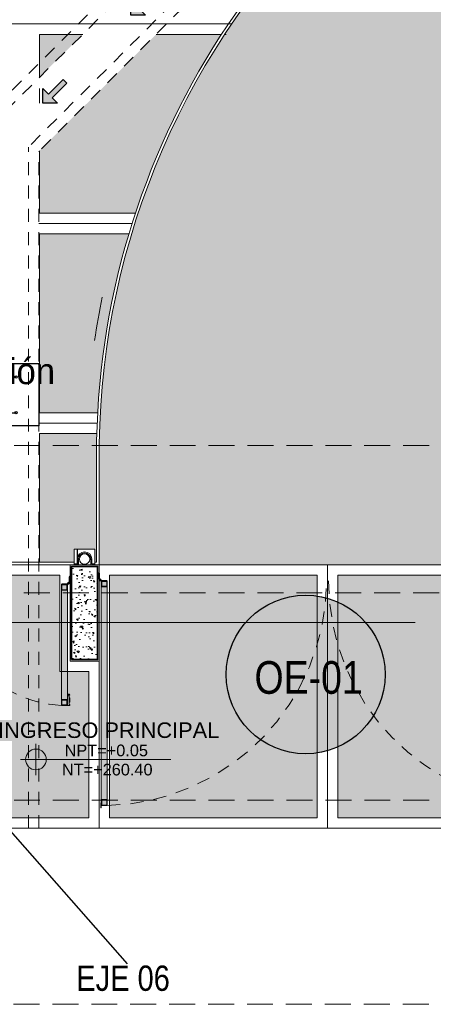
# Model space of a CAD drawing. Header units: millimetres. Extents: x -8931983 to 9630244, y 4 to 18563053.
# Tile 13 of 256: x 349129.62 to 349133.6, y 9281916.14 to 9281925.64. Entities that reach past the tile are written whole.
import ezdxf

# ---------------------------------------------------------------- set-up
doc = ezdxf.new("R2010")
doc.units = ezdxf.units.MM
for name, pattern in [('01 nivel$0$HIDDEN2', [0.1875, 0.125, -0.0625]), ('DASHED2', [0.375, 0.25, -0.125]), ('HIDDEN2', [0.1875, 0.125, -0.0625]), ('RAYITAS', [0.375, 0.25, -0.125])]:
    doc.linetypes.add(name, pattern=pattern)
for name, color, linetype, lineweight in [('.', 7, 'Continuous', 0), ('0_ CUNETAS', 151, 'Continuous', 5), ('0_COLUMNAS', 6, 'Continuous', 25), ('0_COTAS 1', 1, 'Continuous', 5), ('0_MUROS 2 BAJOS', 150, 'Continuous', 9), ('0_PROYECCIONES 1', 1, 'DASHED2', 0), ('0_TARRAJEO', 32, 'Continuous', 0), ('0_VANOS', 30, 'Continuous', 9), ('0_VEREDAS', 70, 'Continuous', 5), ('13.-ALE_PRESENTACION', 7, 'Continuous', 0), ('A-AREA-IDEN', 7, 'Continuous', 5), ('COLUMNAS', 3, 'Continuous', 35), ('CUNETAS', 5, 'Continuous', 0), ('G-ANNO-DIMS', 7, 'Continuous', 5), ('LROTULOS', 7, 'Continuous', 5), ('vereda', 254, 'Continuous', 5)]:
    doc.layers.add(name, color=color, linetype=linetype, lineweight=lineweight)
for name, color, linetype, lineweight, true_color in [('0_COLUMNA ACHURADO', 250, 'Continuous', 0, 0x363636), ('0_PISOS', 252, 'Continuous', 0, 0x8a8a8a), ('PISO Cemento pulido', 254, 'Continuous', 5, 0xd1d1d1), ('tuberia des. fluvial ftt', 169, 'Continuous', 0, 0x232d53)]:
    doc.layers.add(name, color=color, linetype=linetype, lineweight=lineweight, true_color=true_color)
doc.layers.add('OBSERVACIONES_PRONIED', color=2, linetype='Continuous')
doc.styles.add('AG FB', font='AGENCYR.TTF', dxfattribs={"height": 0.3})
doc.styles.add('Arial_1', font='arial.ttf', dxfattribs={"height": 0.15})
doc.styles.add('Cota B', font='swissck.ttf')
pattern_1 = [(315, (2450.0967115, 785.5794404), (0.0026516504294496, 0.0026516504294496), []), (315, (2450.0967115, 785.5776726), (0.0026516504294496, 0.0026516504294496), [])]
pattern_2 = [(135, (2405.6815177, 771.347768), (-0.0031251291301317, -0.0031251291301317), []), (135, (2405.6815177, 771.3498513), (-0.0031251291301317, -0.0031251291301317), [])]
pattern_3 = [(45, (2438.100076, 833.7652296), (-0.0031251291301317, 0.0031251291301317), []), (45, (2438.1021596, 833.7652296), (-0.0031251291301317, 0.0031251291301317), [])]
pattern_4 = [(45, (2438.107822, 833.04332), (-0.0031251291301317, 0.0031251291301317), []), (45, (2438.1099054, 833.04332), (-0.0031251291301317, 0.0031251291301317), [])]
pattern_5 = [(0, (0, 0), (0, 6.985), [5.08, -1.905]), (90, (0, 0), (-6.985, 4e-16), [5.08, -1.905])]

# ---------------------------------------------------------------- blocks, each defined once
blk = doc.blocks.new('*U3863')
at = {"layer": '.', "lineweight": 30}
h = blk.add_hatch(color=1, dxfattribs=at)
h.dxf.hatch_style = 1
h.paths.add_polyline_path([(-0.025, -0.05), (-0.1, -0.05), (0, -0.15), (0.1, -0.05), (0.025, -0.05), (0.025, 0.15), (-0.025, 0.15)])
at = {"layer": '0_ CUNETAS', "color": 1, "lineweight": 30}
blk.add_lwpolyline([(-0.1, -0.05), (-0.025, -0.05), (-0.025, 0.15), (0.025, 0.15), (0.025, -0.05), (0.1, -0.05), (0, -0.15)], close=True, dxfattribs=at)
blk = doc.blocks.new('*U3862')
at = {"layer": '0_ CUNETAS', "color": 0, "linetype": 'ByBlock', "lineweight": -2, "transparency": 16777216}
for p in [(0, 4.8), (0, 3.6), (0, 2.4), (0, 1.2), (0, 0)]:
    blk.add_blockref('*U3863', p, dxfattribs=at)
blk = doc.blocks.new('TAPA INSPECCION')
at = {"color": 5, "lineweight": 30}
for p, q in [((0.2412, -0.13, 206.75), (0.3785, -0.13, 206.75)), ((0.2412, -0.4738, 206.75), (0.3785, -0.4738, 206.75))]:
    blk.add_line(p, q, dxfattribs=at)
blk.add_lwpolyline([(0, 0), (0.6, 0), (0.6, -0.6), (0, -0.6)], close=True, dxfattribs=at)
for centre in [(0.2412, -0.13, 206.75), (0.3785, -0.13, 206.75), (0.2412, -0.4738, 206.75), (0.3785, -0.4738, 206.75)]:
    blk.add_circle(centre, 0.0116, dxfattribs=at)
blk = doc.blocks.new('red drenaje')
at = {"layer": '0_ CUNETAS', "linetype": '01 nivel$0$HIDDEN2', "lineweight": 0}
for p, q in [((-17.58, 10.8674), (-21.8298, 6.6177)), ((-17.48, 10.826), (-21.7298, 6.5763)), ((-17.08, 10.6603), (-21.3298, 6.4106)), ((-16.98, 10.6189), (-21.2298, 6.3691)), ((-21.3298, -0.16), (-21.3298, 6.4106)), ((-21.2298, -0.16), (-21.2298, 6.3691)), ((-21.2299, -0.16), (-21.8296, -0.16))]:
    blk.add_line(p, q, dxfattribs=at)
at = {"color": 1, "lineweight": 0}
blk.add_blockref('TAPA INSPECCION', (-21.8298, 4.3214), dxfattribs=at)
at = {"layer": '0_ CUNETAS', "lineweight": 0, "rotation": 315.0000000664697}
blk.add_blockref('*U3862', (-21.0855, 6.9396, 684.9178), dxfattribs=at)
at = {"layer": 'LROTULOS', "lineweight": 25, "style": 'AG FB'}
blk.add_text('Tapa de Inspección', height=0.25, dxfattribs=at).set_placement((-23.9917, 4.1229))
blk = doc.blocks.new('PT.01')
at = {"true_color": 0xffffff}
h = blk.add_hatch(color=7, dxfattribs=at)
h.dxf.hatch_style = 1
h.paths.add_polyline_path([(332487.9594, 9290528.7755), (332487.9014, 9290528.7755), (332487.9014, 9290530.9435), (332487.9594, 9290530.9435)])
h = blk.add_hatch(color=7, dxfattribs=at)
h.dxf.hatch_style = 1
h.paths.add_polyline_path([(332492.2594, 9290528.7755), (332492.2014, 9290528.7755), (332492.2014, 9290530.9435), (332492.2594, 9290530.9435)])
at = {"layer": '0_VANOS'}
h = blk.add_hatch(dxfattribs=at)
h.set_pattern_fill('ANSI32', color=256, scale=0.01, angle=-90, style=0)
h.set_pattern_definition(pattern_1)
h.paths.add_polyline_path([(332487.8966, 9290530.9655), (332487.8999, 9290530.9655), (332487.8999, 9290530.9155), (332487.8966, 9290530.9155)])
h = blk.add_hatch(dxfattribs=at)
h.set_pattern_fill('ANSI32', color=256, scale=0.01, angle=-90, style=0)
h.set_pattern_definition(pattern_1)
h.paths.add_polyline_path([(332492.2642, 9290530.9655), (332492.2609, 9290530.9655), (332492.2609, 9290530.9155), (332492.2642, 9290530.9155)])
h = blk.add_hatch(dxfattribs=at)
h.set_pattern_fill('ANSI32', color=256, scale=0.000464)
h.set_pattern_definition(pattern_4)
h.paths.add_polyline_path([(332487.9594, 9290530.8855), (332487.9594, 9290530.9435), (332487.9014, 9290530.9435), (332487.9014, 9290530.8855)])
h.paths.add_polyline_path([(332487.9536, 9290530.8913), (332487.9536, 9290530.9377), (332487.9072, 9290530.9377), (332487.9072, 9290530.8913)], flags=16)
h = blk.add_hatch(dxfattribs=at)
h.set_pattern_fill('ANSI32', color=256, scale=0.000464)
h.set_pattern_definition(pattern_4)
h.paths.add_polyline_path([(332492.2594, 9290530.8855), (332492.2594, 9290530.9435), (332492.2014, 9290530.9435), (332492.2014, 9290530.8855)])
h.paths.add_polyline_path([(332492.2536, 9290530.8913), (332492.2536, 9290530.9377), (332492.2072, 9290530.9377), (332492.2072, 9290530.8913)], flags=16)
h = blk.add_hatch(dxfattribs=at)
h.set_pattern_fill('ANSI32', color=256, scale=0.000464)
h.set_pattern_definition(pattern_3)
h.paths.add_polyline_path([(332487.9594, 9290528.7755), (332487.9594, 9290528.8335), (332487.9014, 9290528.8335), (332487.9014, 9290528.7755)])
h.paths.add_polyline_path([(332487.9536, 9290528.7813), (332487.9536, 9290528.8277), (332487.9072, 9290528.8277), (332487.9072, 9290528.7813)], flags=16)
h = blk.add_hatch(dxfattribs=at)
h.set_pattern_fill('ANSI32', color=256, scale=0.000464)
h.set_pattern_definition(pattern_3)
h.paths.add_polyline_path([(332492.2594, 9290528.7755), (332492.2594, 9290528.8335), (332492.2014, 9290528.8335), (332492.2014, 9290528.7755)])
h.paths.add_polyline_path([(332492.2536, 9290528.7813), (332492.2536, 9290528.8277), (332492.2072, 9290528.8277), (332492.2072, 9290528.7813)], flags=16)
h = blk.add_hatch(dxfattribs=at)
h.set_pattern_fill('ANSI32', color=256, scale=0.000464, angle=90)
h.set_pattern_definition(pattern_2)
h.paths.add_polyline_path([(332487.8804, 9290528.7545), (332487.8758, 9290528.7545), (332487.8758, 9290528.6965), (332487.8804, 9290528.6965)])
h = blk.add_hatch(dxfattribs=at)
h.set_pattern_fill('ANSI32', color=256, scale=0.000464, angle=90)
h.set_pattern_definition(pattern_2)
h.paths.add_polyline_path([(332492.2804, 9290528.7545), (332492.285, 9290528.7545), (332492.285, 9290528.6965), (332492.2804, 9290528.6965)])
for p, q in [((332487.9014, 9290530.9405), (332487.8999, 9290530.9405)), ((332487.8999, 9290530.9155), (332487.9014, 9290530.9128)), ((332487.9014, 9290528.8335), (332487.9014, 9290530.8855)), ((332487.9594, 9290528.8335), (332487.9594, 9290530.8855)), ((332492.2014, 9290528.8335), (332492.2014, 9290530.8855)), ((332492.2594, 9290530.9405), (332492.2609, 9290530.9405)), ((332492.2609, 9290530.9155), (332492.2594, 9290530.9128)), ((332492.2594, 9290528.8335), (332492.2594, 9290530.8855)), ((332487.8811, 9290528.7023), (332487.8811, 9290528.7657)), ((332487.9537, 9290528.7749), (332487.8903, 9290528.7749)), ((332487.9537, 9290528.772), (332487.897, 9290528.772)), ((332487.9594, 9290528.7755), (332487.902, 9290528.7755)), ((332487.9537, 9290528.7749), (332487.9537, 9290528.772)), ((332487.9594, 9290528.7813), (332487.9594, 9290528.7801)), ((332487.9594, 9290528.7801), (332487.9594, 9290528.7755)), ((332492.2014, 9290528.7813), (332492.2014, 9290528.7801)), ((332492.2014, 9290528.7801), (332492.2014, 9290528.7755)), ((332492.2014, 9290528.7755), (332492.2588, 9290528.7755)), ((332492.2071, 9290528.7749), (332492.2705, 9290528.7749)), ((332492.2071, 9290528.7749), (332492.2071, 9290528.772)), ((332492.2071, 9290528.772), (332492.2639, 9290528.772)), ((332492.2797, 9290528.7023), (332492.2797, 9290528.7657)), ((332487.8758, 9290528.6965), (332487.8758, 9290528.7545)), ((332487.8804, 9290528.7545), (332487.8758, 9290528.7545)), ((332487.8758, 9290528.6965), (332487.8804, 9290528.6965)), ((332487.8804, 9290528.6965), (332487.8804, 9290528.7545)), ((332487.884, 9290528.7023), (332487.8811, 9290528.7023)), ((332487.884, 9290528.7023), (332487.884, 9290528.759)), ((332492.2769, 9290528.7023), (332492.2769, 9290528.759)), ((332492.2769, 9290528.7023), (332492.2797, 9290528.7023)), ((332492.2804, 9290528.6965), (332492.2804, 9290528.7545)), ((332492.2804, 9290528.7545), (332492.285, 9290528.7545)), ((332492.285, 9290528.6965), (332492.2804, 9290528.6965)), ((332492.285, 9290528.6965), (332492.285, 9290528.7545))]:
    blk.add_line(p, q, dxfattribs=at)
at = {"layer": '0_VANOS', "ltscale": 0.4}
for p, q in [((332487.8903, 9290528.7772), (332487.8903, 9290528.7542)), ((332487.8903, 9290528.7542), (332487.8903, 9290528.7772)), ((332492.2705, 9290528.7772), (332492.2705, 9290528.7542)), ((332492.2705, 9290528.7542), (332492.2705, 9290528.7772))]:
    blk.add_line(p, q, dxfattribs=at)
at = {"layer": '0_VANOS'}
for points in [[(332487.8966, 9290530.9655), (332487.8999, 9290530.9655), (332487.8999, 9290530.9155), (332487.8966, 9290530.9155)], [(332492.2642, 9290530.9655), (332492.2609, 9290530.9655), (332492.2609, 9290530.9155), (332492.2642, 9290530.9155)], [(332487.9594, 9290530.8855), (332487.9594, 9290530.9435), (332487.9014, 9290530.9435), (332487.9014, 9290530.8855)], [(332487.9536, 9290530.8913), (332487.9536, 9290530.9377), (332487.9072, 9290530.9377), (332487.9072, 9290530.8913)], [(332492.2014, 9290530.8855), (332492.2014, 9290530.9435), (332492.2594, 9290530.9435), (332492.2594, 9290530.8855)], [(332492.2072, 9290530.8913), (332492.2072, 9290530.9377), (332492.2536, 9290530.9377), (332492.2536, 9290530.8913)], [(332487.9014, 9290528.7755), (332487.9014, 9290528.8335), (332487.9594, 9290528.8335), (332487.9594, 9290528.7755)], [(332487.9072, 9290528.7813), (332487.9072, 9290528.8277), (332487.9536, 9290528.8277), (332487.9536, 9290528.7813)], [(332492.2594, 9290528.7755), (332492.2594, 9290528.8335), (332492.2014, 9290528.8335), (332492.2014, 9290528.7755)], [(332492.2536, 9290528.7813), (332492.2536, 9290528.8277), (332492.2072, 9290528.8277), (332492.2072, 9290528.7813)]]:
    blk.add_lwpolyline(points, close=True, dxfattribs=at)
for points in [[(332487.9014, 9290528.7755), (332487.9014, 9290530.9545)], [(332492.2594, 9290528.7755), (332492.2594, 9290530.9545)]]:
    blk.add_lwpolyline(points, dxfattribs=at)
for centre, radius in [((332487.8903, 9290528.7657), 0.00918), ((332487.8903, 9290528.7657), 0.00459), ((332492.2705, 9290528.7657), 0.00918), ((332492.2705, 9290528.7657), 0.00459)]:
    blk.add_circle(centre, radius, dxfattribs=at)
at = {"layer": '0_VANOS', "color": 8, "linetype": 'RAYITAS', "ltscale": 0.5}
for centre, start, end in [((332487.9014, 9290528.7755), 0, 88.46754), ((332492.2594, 9290528.7755), 91.53246, 180)]:
    blk.add_arc(centre, 2.1688, start, end, dxfattribs=at)
blk = doc.blocks.new('rj02')
at = {"true_color": 0xffffff}
h = blk.add_hatch(color=7, dxfattribs=at)
h.dxf.hatch_style = 1
h.paths.add_polyline_path([(2457.4757, 786.3198), (2457.5337, 786.3198), (2457.5337, 787.4892), (2457.4757, 787.4892)])
at = {"layer": '0_VANOS'}
h = blk.add_hatch(dxfattribs=at)
h.set_pattern_fill('ANSI32', color=256, scale=0.000464, angle=180)
h.set_pattern_definition([(225, (2472.5365023, 740.003275), (0.00312512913, -0.00312512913), []), (225, (2472.534419, 740.003275), (0.00312512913, -0.00312512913), [])])
h.paths.add_polyline_path([(2457.5337, 787.4312), (2457.5337, 787.4892), (2457.4757, 787.4892), (2457.4757, 787.4312)])
h.paths.add_polyline_path([(2457.5279, 787.4834), (2457.5279, 787.437), (2457.4815, 787.437), (2457.4815, 787.4834)], flags=16)
h = blk.add_hatch(dxfattribs=at)
h.set_pattern_fill('ANSI32', color=256, scale=0.000464, angle=180)
h.set_pattern_definition([(225, (2472.544248, 738.8919374), (0.00312512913, -0.00312512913), []), (225, (2472.5421647, 738.8919374), (0.00312512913, -0.00312512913), [])])
h.paths.add_polyline_path([(2457.5337, 786.3198), (2457.5337, 786.3778), (2457.4757, 786.3778), (2457.4757, 786.3198)])
h.paths.add_polyline_path([(2457.5279, 786.372), (2457.5279, 786.3256), (2457.4815, 786.3256), (2457.4815, 786.372)], flags=16)
h = blk.add_hatch(dxfattribs=at)
h.set_pattern_fill('ANSI32', color=256, scale=0.000464, angle=270)
h.set_pattern_definition([(315, (0, -0.0042073), (0.00312512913, 0.00312512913), []), (315, (0, -0.0062908), (0.00312512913, 0.00312512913), [])])
h.paths.add_polyline_path([(2456.3591, 786.2976), (2456.3621, 786.2976), (2456.3621, 786.2396), (2456.4201, 786.2396), (2456.4201, 786.2366), (2456.3591, 786.2366)])
h = blk.add_hatch(dxfattribs=at)
h.set_pattern_fill('ANSI32', color=256, scale=0.000464, angle=270)
h.set_pattern_definition([(315, (2504.9628067, 801.309399), (0.00312512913, 0.00312512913), []), (315, (2504.9628067, 801.3073156), (0.00312512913, 0.00312512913), [])])
h.paths.add_polyline_path([(2457.5547, 786.2988), (2457.5593, 786.2988), (2457.5593, 786.2408), (2457.5547, 786.2408)])
for p, q in [((2457.5337, 787.4892), (2457.5566, 787.4892)), ((2457.552, 787.4892), (2457.552, 787.4926)), ((2457.552, 787.48), (2457.5566, 787.48)), ((2457.552, 787.48), (2457.552, 787.3948)), ((2457.5566, 787.4892), (2457.5566, 787.48)), ((2457.4757, 786.3778), (2457.4757, 787.4312)), ((2457.5337, 786.3778), (2457.5337, 787.4312)), ((2457.5337, 787.3948), (2457.552, 787.3948)), ((2457.552, 787.4593), (2457.5566, 787.456)), ((2457.552, 787.4134), (2457.5566, 787.4167)), ((2457.5566, 787.456), (2457.5566, 787.4167)), ((2456.3591, 786.3218), (2456.3621, 786.3218)), ((2456.3621, 786.2988), (2456.3621, 786.3218)), ((2457.4757, 786.3256), (2457.4757, 786.3244)), ((2457.4757, 786.3244), (2457.4757, 786.3198)), ((2457.4757, 786.3198), (2457.533, 786.3198)), ((2457.4814, 786.3191), (2457.5448, 786.3191)), ((2457.4814, 786.3191), (2457.4814, 786.3163)), ((2457.4814, 786.3163), (2457.5381, 786.3163)), ((2457.5511, 786.2465), (2457.5511, 786.3033)), ((2457.5511, 786.2465), (2457.554, 786.2465)), ((2457.554, 786.2465), (2457.554, 786.3099)), ((2457.5547, 786.2408), (2457.5547, 786.2988)), ((2457.5547, 786.2988), (2457.5593, 786.2988)), ((2457.5593, 786.2408), (2457.5593, 786.2988)), ((2457.5593, 786.2408), (2457.5547, 786.2408))]:
    blk.add_line(p, q, dxfattribs=at)
at = {"layer": '0_VANOS', "linetype": 'HIDDEN2', "ltscale": 0.002}
for p, q in [((2456.3093, 786.2927), (2456.3155, 786.2969)), ((2456.3265, 786.2671), (2456.3093, 786.2927)), ((2456.3265, 786.2671), (2456.3093, 786.2415)), ((2456.3155, 786.2373), (2456.3093, 786.2415)), ((2456.333, 786.2708), (2456.3155, 786.2969)), ((2456.333, 786.2634), (2456.3155, 786.2373)), ((2456.333, 786.2708), (2456.3591, 786.2708)), ((2456.3591, 786.2634), (2456.333, 786.2634)), ((2456.3415, 786.3103), (2456.3553, 786.3172)), ((2456.3415, 786.2988), (2456.3415, 786.3103)), ((2456.3553, 786.3218), (2456.3591, 786.3218)), ((2456.3553, 786.2988), (2456.3553, 786.3218))]:
    blk.add_line(p, q, dxfattribs=at)
at = {"layer": '0_VANOS', "ltscale": 0.4}
for p, q in [((2457.5563, 786.3099), (2457.5333, 786.3099)), ((2457.5448, 786.3214), (2457.5448, 786.2985))]:
    blk.add_line(p, q, dxfattribs=at)
at = {"layer": '0_VANOS'}
for points in [[(2457.4757, 787.4312), (2457.4757, 787.4892), (2457.5337, 787.4892), (2457.5337, 787.4312)], [(2457.4815, 787.437), (2457.4815, 787.4834), (2457.5279, 787.4834), (2457.5279, 787.437)], [(2457.5337, 786.3198), (2457.5337, 786.3778), (2457.4757, 786.3778), (2457.4757, 786.3198)], [(2457.5279, 786.3256), (2457.5279, 786.372), (2457.4815, 786.372), (2457.4815, 786.3256)]]:
    blk.add_lwpolyline(points, close=True, dxfattribs=at)
blk.add_lwpolyline([(2457.5355, 787.3948), (2457.5355, 787.3788), (2457.5482, 787.3788, 0.297475), (2457.5575, 787.3864), (2457.5537, 787.3889, -0.245832), (2457.5503, 787.3838), (2457.5418, 787.3838), (2457.5418, 787.3948)], format="xyb", dxfattribs=at)
at = {"layer": '0_VANOS', "linetype": 'HIDDEN2', "ltscale": 0.002}
blk.add_lwpolyline([(2456.3561, 786.2976), (2456.3591, 786.2976), (2456.3591, 786.2366), (2456.3561, 786.2366)], close=True, dxfattribs=at)
at = {"layer": '0_VANOS'}
blk.add_lwpolyline([(2456.3591, 786.2976), (2456.3621, 786.2976), (2456.3621, 786.2396), (2456.4201, 786.2396), (2456.4201, 786.2366), (2456.3591, 786.2366), (2456.3591, 786.2976)], dxfattribs=at)
for radius in [0.00918, 0.00459]:
    blk.add_circle((2457.5448, 786.3099), radius, dxfattribs=at)
at = {"layer": '0_VANOS', "color": 8, "linetype": 'RAYITAS', "ltscale": 0.5}
blk.add_arc((2457.5448, 786.3099), 1.1812, 93.35572, 183.41438, dxfattribs=at)
blk = doc.blocks.new('Cotas de elevación - M_Cota de elevación - Destino rellenado-517392-Nivel 1')
at = {"layer": 'G-ANNO-DIMS'}
for p, q in [((0, -0.0015), (0, 0.0015)), ((-0.0015, 0), (0.013, 0))]:
    blk.add_line(p, q, dxfattribs=at)
blk.add_circle((0, 0), 0.001, dxfattribs=at)
blk = doc.blocks.new('hdgyt')
at = {"true_color": 0xffffff}
h = blk.add_hatch(dxfattribs=at)
h.set_pattern_fill('ANGLE', style=0)
h.set_pattern_definition(pattern_5)
h.paths.add_polyline_path([(-37274.5831, -199270.5272), (-37274.5831, -199270.5726), (-37274.5581, -199270.5726, -0.414214), (-37274.5531, -199270.5776), (-37274.5531, -199270.4326), (-37274.7531, -199270.4326), (-37274.7531, -199270.5776, -0.414214), (-37274.7481, -199270.5726), (-37274.7231, -199270.5726), (-37274.7231, -199270.5272, -1)])
h.paths.add_polyline_path([(-37274.5931, -199270.5272), (-37274.5931, -199270.5826), (-37274.5579, -199270.5826, 0.976724), (-37274.5581, -199270.5726), (-37274.5831, -199270.5726), (-37274.5831, -199270.5272, 1), (-37274.7231, -199270.5272), (-37274.7231, -199270.5726), (-37274.7481, -199270.5726, 0.976714), (-37274.7483, -199270.5826), (-37274.7131, -199270.5826), (-37274.7131, -199270.5272, -1)])
h.paths.add_polyline_path([(-37274.5931, -199270.5272, 1), (-37274.7131, -199270.5272), (-37274.7131, -199270.5826), (-37274.5931, -199270.5826)], flags=17)
h.paths.add_polyline_path([(-37274.7031, -199270.5272, -1), (-37274.6031, -199270.5272, -1)], flags=16)
h.paths.add_polyline_path([(-37274.6031, -199270.5272, 1), (-37274.7031, -199270.5272, 1)], flags=17)
h.paths.add_polyline_path([(-37274.7531, -199270.5776), (-37274.7531, -199270.5826), (-37274.7483, -199270.5826, -0.400479)])
h.paths.add_polyline_path([(-37274.5531, -199270.5776, -0.400485), (-37274.5579, -199270.5826), (-37274.5531, -199270.5826)], flags=17)
h = blk.add_hatch(dxfattribs=at)
h.set_pattern_fill('ANGLE')
h.set_pattern_definition(pattern_5)
h.paths.add_polyline_path([(-37274.5531, -199270.4326), (-37274.7531, -199270.4326), (-37274.7531, -199270.5826), (-37274.5531, -199270.5826)])
h = blk.add_hatch(dxfattribs=at)
h.set_pattern_fill('ANGLE', scale=0.1)
h.set_pattern_definition([(0, (0, 0), (0, 0.6985), [0.508, -0.1905]), (90, (0, 0), (-0.6985, 0), [0.508, -0.1905])])
h.paths.add_polyline_path([(-37274.5531, -199270.4326), (-37274.7531, -199270.4326), (-37274.7531, -199270.5826), (-37274.5531, -199270.5826)])
at = {"layer": '0_MUROS 2 BAJOS', "lineweight": 5}
blk.add_lwpolyline([(-37274.5531, -199270.4326), (-37274.7531, -199270.4326), (-37274.7531, -199270.5826), (-37274.5531, -199270.5826)], close=True, dxfattribs=at)
at = {"layer": 'tuberia des. fluvial ftt', "color": 8}
for p, q in [((-37274.7231, -199270.5272), (-37274.7231, -199270.5726)), ((-37274.7131, -199270.5272), (-37274.7131, -199270.5826)), ((-37274.5931, -199270.5272), (-37274.5931, -199270.5826)), ((-37274.5831, -199270.5272), (-37274.5831, -199270.5726)), ((-37274.7231, -199270.5726), (-37274.7481, -199270.5726)), ((-37274.7131, -199270.5826), (-37274.7481, -199270.5826)), ((-37274.5931, -199270.5826), (-37274.5581, -199270.5826)), ((-37274.5831, -199270.5726), (-37274.5581, -199270.5726))]:
    blk.add_line(p, q, dxfattribs=at)
at = {"layer": 'tuberia des. fluvial ftt'}
blk.add_circle((-37274.6531, -199270.5272), 0.05, dxfattribs=at)
at = {"layer": 'tuberia des. fluvial ftt', "color": 8}
for centre, radius, start, end in [((-37274.6531, -199270.5272), 0.07, 0, 180), ((-37274.6531, -199270.5272), 0.06, 0, 180), ((-37274.7481, -199270.5776), 0.005, 90, 270), ((-37274.5581, -199270.5776), 0.005, 270, 90)]:
    blk.add_arc(centre, radius, start, end, dxfattribs=at)
blk = doc.blocks.new('OE-01')
at = {"lineweight": 30, "true_color": 0xadddf7}
h = blk.add_hatch(color=141, dxfattribs=at)
h.dxf.hatch_style = 1
edge = h.paths.add_edge_path()
edge.add_arc((349132.3743, 9281910.3342), 0.7657, 0, 360)
at = {"layer": '0_COLUMNA ACHURADO'}
h = blk.add_hatch(dxfattribs=at)
h.set_pattern_fill('AR-CONC', color=256, scale=0.00088, angle=90)
h.set_pattern_definition([(140, (349132.81335, 9281932.95031), (0.0140264, 0.1603225), [0.016764, -0.184404]), (85, (349132.81335, 9281932.95031), (-0.16813, -0.0310142), [0.0134112, -0.1475237]), (190.45144, (349132.81452, 9281932.96367), (-0.1541036, 0.1293083), [0.0142472, -0.1567194]), (136.1842, (349132.76865, 9281932.95031), (0.0369972, 0.2385496), [0.025146, -0.276606]), (186.6356, (349132.77173, 9281932.9702), (-0.217735, 0.2089156), [0.0213708, -0.2350793]), (81.1842, (349132.76865, 9281932.95031), (-0.217735, 0.2089156), [0.0201168, -0.2212846]), (111, (349132.77983, 9281932.97267), (0.0899934, 0.1334207), [0.016764, -0.184404]), (56, (349132.77983, 9281932.97267), (-0.1620854, 0.0543858), [0.0134112, -0.1475232]), (161.45145, (349132.78733, 9281932.98378), (-0.072092, 0.1878064), [0.0142472, -0.1567191]), (127.5, (349132.813354, 9281932.950314), (-0.07440843, 0.00271797), [0, -0.14573504, 0, -0.1497584, 0, -0.148082]), (97.5, (349132.813354, 9281932.950314), (-0.0881589, 0.0588013), [0, -0.08538464, 0, -0.14238224, 0, -0.0564388]), (57.5, (349132.813354, 9281932.90047), (0.0050413, 0.11931972), [0, -0.05588, 0, -0.1743456, 0, -0.2313432]), (47.5, (349132.81335, 9281932.87812), (-0.0223753, 0.1303537), [0, -0.072644, 0, -0.11578336, 0, -0.1642872])])
h.paths.add_polyline_path([(349130.3698, 9281910.4773), (349130.3698, 9281911.3773), (349130.1198, 9281911.3773), (349130.1198, 9281910.4773)])
at = {"layer": 'PISO Cemento pulido', "true_color": 0xdfe0e1, "transparency": 33554610}
blk.add_hatch(color=254, dxfattribs=at).paths.add_polyline_path([(349128.5048, 9281908.9522), (349130.2848, 9281908.9523), (349130.2848, 9281910.3623), (349130.0048, 9281910.3623), (349130.0048, 9281911.2923), (349129.0048, 9281911.2923), (349129.0048, 9281911.0223), (349128.5048, 9281911.0223)])
h = blk.add_hatch(color=254, dxfattribs=at)
h.paths.add_polyline_path([(349130.4848, 9281908.9522), (349132.4848, 9281908.9522), (349132.4848, 9281911.2923), (349130.4848, 9281911.2923)])
h.paths.add_polyline_path([(349132.6848, 9281908.9522), (349134.6848, 9281908.9522), (349134.6848, 9281911.2923), (349132.6848, 9281911.2923)])
blk.add_circle((349132.3743, 9281910.3342), 0.7657)
at = {"layer": '0_COLUMNAS'}
blk.add_lwpolyline([(349130.1198, 9281911.3773), (349130.1198, 9281910.4773), (349130.3698, 9281910.4773), (349130.3698, 9281911.3773)], close=True, dxfattribs=at)
at = {"layer": '0_PISOS'}
for points in [[(349128.9048, 9281911.3923), (349130.1048, 9281911.3923)], [(349132.5848, 9281908.8523), (349132.5848, 9281911.3923)], [(349130.3848, 9281910.4623), (349130.3848, 9281908.8523)]]:
    blk.add_lwpolyline(points, dxfattribs=at)
for points in [[(349129.0048, 9281911.2923), (349130.0048, 9281911.2923), (349130.0048, 9281910.3623), (349130.2848, 9281910.3623), (349130.2848, 9281908.9523), (349128.5048, 9281908.9522), (349128.5048, 9281911.0223), (349129.0048, 9281911.0223)], [(349132.4848, 9281908.9522), (349132.4848, 9281911.2923), (349130.4848, 9281911.2923), (349130.4848, 9281908.9522)], [(349132.6848, 9281911.2923), (349132.6848, 9281908.9522), (349134.6848, 9281908.9522), (349134.6848, 9281911.2923)]]:
    blk.add_lwpolyline(points, close=True, dxfattribs=at)
at = {"layer": '0_PROYECCIONES 1'}
for points in [[(349121.3098, 9281910.9323), (349121.3098, 9281907.1523), (349135.0648, 9281907.1523), (349135.0647, 9281912.5423), (349123.3898, 9281912.5423), (349123.3898, 9281910.9323)], [(349123.6698, 9281911.1223), (349123.6698, 9281911.3923), (349134.7848, 9281911.3923), (349134.7848, 9281911.1223)]]:
    blk.add_lwpolyline(points, close=True, dxfattribs=at)
at = {"layer": '0_PROYECCIONES 1', "color": 30, "true_color": 0xf26722}
blk.add_lwpolyline([(349123.6548, 9281909.1223), (349123.6548, 9281908.8523), (349135.0647, 9281908.8523), (349135.0648, 9281909.1223)], close=True, dxfattribs=at)
at = {"layer": '0_TARRAJEO', "color": 30, "true_color": 0xf26722}
blk.add_lwpolyline([(349130.1048, 9281911.3923), (349130.1048, 9281910.4623), (349130.3848, 9281910.4623), (349130.3848, 9281911.3923)], close=True, dxfattribs=at)
at = {"layer": '0_VEREDAS', "color": 3}
blk.add_lwpolyline([(349128.4048, 9281908.8523), (349134.7848, 9281908.8523), (349134.7848, 9281911.3923), (349130.3848, 9281911.3923)], dxfattribs=at)
at = {"layer": 'COLUMNAS', "color": 6}
blk.add_lwpolyline([(349130.1198, 9281910.4773), (349130.3698, 9281910.4773), (349130.3698, 9281911.3773), (349130.1198, 9281911.3773)], close=True, dxfattribs=at)
at = {"rotation": 180.0001527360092}
blk.add_blockref('PT.01', (681597.899, 18572440.899), dxfattribs=at)
at = {"layer": '0_COTAS 1', "xscale": -1, "rotation": 180.0001527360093}
blk.add_blockref('rj02', (346672.5435, 9282697.5178), dxfattribs=at)
at = {"layer": 'G-ANNO-DIMS', "xscale": 99.99999999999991, "yscale": 99.99999999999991, "zscale": 99.99999999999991}
blk.add_blockref('Cotas de elevación - M_Cota de elevación - Destino rellenado-517392-Nivel 1', (349129.7761, 9281909.5144), dxfattribs=at)
at = {"layer": 'OBSERVACIONES_PRONIED', "rotation": 359.9999980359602}
blk.add_blockref('hdgyt', (386404.9047, 9481181.9736), dxfattribs=at)
at = {"layer": '13.-ALE_PRESENTACION', "style": 'Cota B'}
blk.add_text('OE-01', height=0.315, dxfattribs=at).set_placement((349131.8815, 9281910.1482))
at = {"layer": 'A-AREA-IDEN', "insert": (349129.2788, 9281909.8719), "char_height": 0.15, "width": 2.396309, "attachment_point": 1, "style": 'Arial_1'}
blk.add_mtext('\\pxqc;INGRESO PRINCIPAL', dxfattribs=at)
at = {"layer": 'G-ANNO-DIMS', "char_height": 0.1125, "width": 0.902142, "attachment_point": 1, "line_spacing_factor": 0.941778, "style": 'Arial_1'}
for s, insert in [('NPT=+0.05', (349130.0518, 9281909.6578)), ('NT=+260.40', (349130.026, 9281909.4731))]:
    blk.add_mtext(s, dxfattribs=dict(at, insert=insert))

msp = doc.modelspace()

# ---------------------------------------------------------------- hatches: boundary and pattern name
at = {"layer": '.', "true_color": 0x939598, "transparency": 33554559}
h = msp.add_hatch(dxfattribs=at)
h.set_pattern_fill('AR-SAND', color=252, scale=0.0087, angle=-90)
h.set_pattern_definition([(307.5, (0, 0), (0.425789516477, 0.013920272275), [0, -0.3358896, 0, -0.375666, 0, -0.3590925]), (277.5, (0, 0), (0.623637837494, -0.39108525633), [0, -0.1812036, 0, -0.3027426, 0, -0.1160145]), (237.5, (0, 0.2718), (0.00125035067, -0.68816336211), [0, -0.11049, 0, -0.397764, 0, -0.519303]), (227.5, (0, 0.2718), (0.193948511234, -0.66429411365), [0, -0.055245, 0, -0.2607564, 0, -0.298323])])
edge = h.paths.add_edge_path()
edge.add_line((349130.38527, 9281921.53141), (349130.38476, 9281920.38141))
edge.add_line((349130.38476, 9281920.38141), (349135.06476, 9281920.38141))
edge.add_line((349135.06476, 9281920.38141), (349135.06475, 9281921.53141))
edge.add_arc((349138.06475, 9281921.53141), 3, 90, 180, ccw=False)
edge.add_line((349138.06475, 9281924.53141), (349138.94035, 9281924.53141))
edge.add_arc((349138.94035, 9281921.53141), 3, 0.000082, 90.000082, ccw=False)
edge.add_line((349141.94035, 9281921.53142), (349141.94036, 9281918.00139))
edge.add_line((349141.94036, 9281918.00139), (349156.7586, 9281918.00139))
edge.add_line((349156.7586, 9281918.00139), (349156.7586, 9281921.00139))
edge.add_arc((349158.7586, 9281921.00139), 2, 90, 180, ccw=False)
edge.add_line((349158.7586, 9281923.00139), (349161.0004, 9281923.00139))
edge.add_line((349161.0004, 9281923.00139), (349161.0004, 9281955.07447))
edge.add_line((349161.0004, 9281955.07447), (349146.68471, 9281955.07447))
edge.add_line((349146.68471, 9281955.07447), (349146.68471, 9281941.89947))
edge.add_line((349146.68471, 9281941.89947), (349151.82579, 9281941.89947))
edge.add_arc((349151.82579, 9281938.87447), 3.025, -0.004437, 90, ccw=False)
edge.add_line((349154.85079, 9281938.87424), (349154.85025, 9281931.84431))
edge.add_arc((349151.85024, 9281931.84455), 3, 269.99999, 359.995553, ccw=False)
edge.add_line((349151.85024, 9281928.84455), (349151.0597, 9281928.84458))
edge.add_line((349151.0597, 9281928.84458), (349137.78476, 9281928.84455))
edge.add_arc((349137.78476, 9281921.44455), 7.4, 90, 180)
at = {"layer": 'PISO Cemento pulido', "true_color": 0xdfe0e1, "transparency": 33554610}
h = msp.add_hatch(color=254, dxfattribs=at)
h.paths.add_polyline_path([(349129.80967, 9281925.08239), (349130.22649, 9281925.49921), (349129.80967, 9281925.49921)])
edge = h.paths.add_edge_path()
edge.add_line((349130.93359, 9281925.49921), (349129.80967, 9281924.37528))
edge.add_line((349129.80967, 9281924.37528), (349129.80967, 9281923.77419))
edge.add_line((349129.80967, 9281923.77419), (349130.7347, 9281923.77419))
edge.add_arc((349137.78476, 9281921.44455), 7.425, 146.901323, 161.714229, ccw=False)
edge.add_line((349131.5646, 9281925.49921), (349130.93359, 9281925.49921))
h = msp.add_hatch(color=254, dxfattribs=at)
edge = h.paths.add_edge_path()
edge.add_arc((349137.78476, 9281921.44455), 7.425, 163.332293, 176.876138)
edge.add_line((349130.37079, 9281921.84917), (349129.80967, 9281921.84917))
edge.add_line((349129.80967, 9281921.84917), (349129.80967, 9281923.57419))
edge.add_line((349129.80967, 9281923.57419), (349130.67173, 9281923.57419))
h = msp.add_hatch(color=254, dxfattribs=at)
h.paths.add_polyline_path([(349130.36027, 9281921.53142), (349129.80967, 9281921.53142), (349129.80967, 9281920.40646), (349130.14474, 9281920.40646), (349130.14474, 9281920.53143), (349130.34474, 9281920.53143), (349130.34474, 9281920.40646), (349130.35977, 9281920.40646)])
h.paths.add_polyline_path([(349130.36258, 9281921.64917), (349129.80967, 9281921.64917), (349129.80967, 9281921.53142), (349130.36027, 9281921.53142, -0.0039655)])

# ---------------------------------------------------------------- linework, layer by layer
at = {"layer": '0_PISOS'}
for points in [[(349129.80967, 9281925.08239), (349129.80967, 9281925.49921), (349130.22649, 9281925.49921)], [(349130.93359, 9281925.49921), (349131.5646, 9281925.49921)], [(349131.59447, 9281925.49921), (349131.60967, 9281925.49921)], [(349129.80967, 9281924.8349), (349129.80967, 9281924.97632)], [(349130.7347, 9281923.77419), (349129.80967, 9281923.77419), (349129.80967, 9281924.37528)], [(349130.37079, 9281921.84917), (349129.80967, 9281921.84917), (349129.80967, 9281923.57419), (349130.67173, 9281923.57419)]]:
    msp.add_lwpolyline(points, dxfattribs=at)
at = {"layer": 'vereda'}
for p, q in [((349131.66113, 9281925.59921), (349123.43981, 9281925.59921)), ((349130.70243, 9281923.67419), (349129.80492, 9281923.67419)), ((349130.36601, 9281921.74917), (349129.80492, 9281921.74917)), ((349130.35977, 9281920.40628), (349130.36027, 9281921.53142)), ((349130.38476, 9281921.53142), (349130.38476, 9281921.53141)), ((349130.14474, 9281920.40629), (349123.45855, 9281920.4064)), ((349130.35977, 9281920.40628), (349130.34474, 9281920.40628)), ((349130.35977, 9281920.40628), (349130.34474, 9281920.40628))]:
    msp.add_line(p, q, dxfattribs=at)
msp.add_lwpolyline([(349130.38519, 9281921.36424), (349130.38476, 9281920.38141), (349135.06476, 9281920.38141), (349135.06475, 9281921.53141, -0.4142136), (349138.06475, 9281924.53141), (349138.94035, 9281924.53141, -0.4142136), (349141.94035, 9281921.53142), (349141.94036, 9281918.00139), (349156.7586, 9281918.00139), (349156.7586, 9281921.00139, -0.4142136), (349158.7586, 9281923.00139), (349161.0004, 9281923.00139), (349161.0004, 9281955.07447), (349146.68471, 9281955.07447), (349146.68471, 9281941.89947), (349151.82579, 9281941.89947, -0.4142362), (349154.85079, 9281938.87424), (349154.85025, 9281931.84431, -0.4141909), (349151.85024, 9281928.84455), (349151.0597, 9281928.84458), (349137.78476, 9281928.84455, 0.4173955), (349130.38519, 9281921.36424)], format="xyb", dxfattribs=at)
for radius, start, end in [(7.425, 114.152742, 180), (7.525, 168.348618, 171.594887)]:
    msp.add_arc((349137.78476, 9281921.44455), radius, start, end, dxfattribs=at)

# ---------------------------------------------------------------- next in the draw order: block references
at = {"lineweight": 5}
msp.add_blockref('OE-01', (-0.00001, 8.98914), dxfattribs=at)

# ---------------------------------------------------------------- next in the draw order: linework, layer by layer
at = {"color": 1, "lineweight": 30}
msp.add_line((349129.50492, 9281917.84142), (349130.65641, 9281916.53085), dxfattribs=at)
at = {"layer": '0_PISOS'}
for points in [[(349130.14474, 9281920.40646), (349129.80967, 9281920.40646), (349129.80967, 9281921.64917), (349130.36258, 9281921.64917)], [(349130.35977, 9281920.40646), (349130.34474, 9281920.40646)], [(349130.38477, 9281920.40646), (349130.38474, 9281920.40646)]]:
    msp.add_lwpolyline(points, dxfattribs=at)
at = {"layer": 'vereda'}
msp.add_line((349133.42967, 9281919.82415), (349123.43981, 9281919.82415), dxfattribs=at)

# ---------------------------------------------------------------- next in the draw order: block references
at = {"layer": 'CUNETAS', "color": 84, "lineweight": 30}
msp.add_blockref('red drenaje', (349151.0347, 9281918.00139), dxfattribs=at)

# ---------------------------------------------------------------- next in the draw order: texts
at = {"layer": '13.-ALE_PRESENTACION', "style": 'Cota B'}
msp.add_text('EJE 06', height=0.24393, dxfattribs=at).set_placement((349130.16505, 9281916.27125))

doc.saveas('drawing.dxf')
